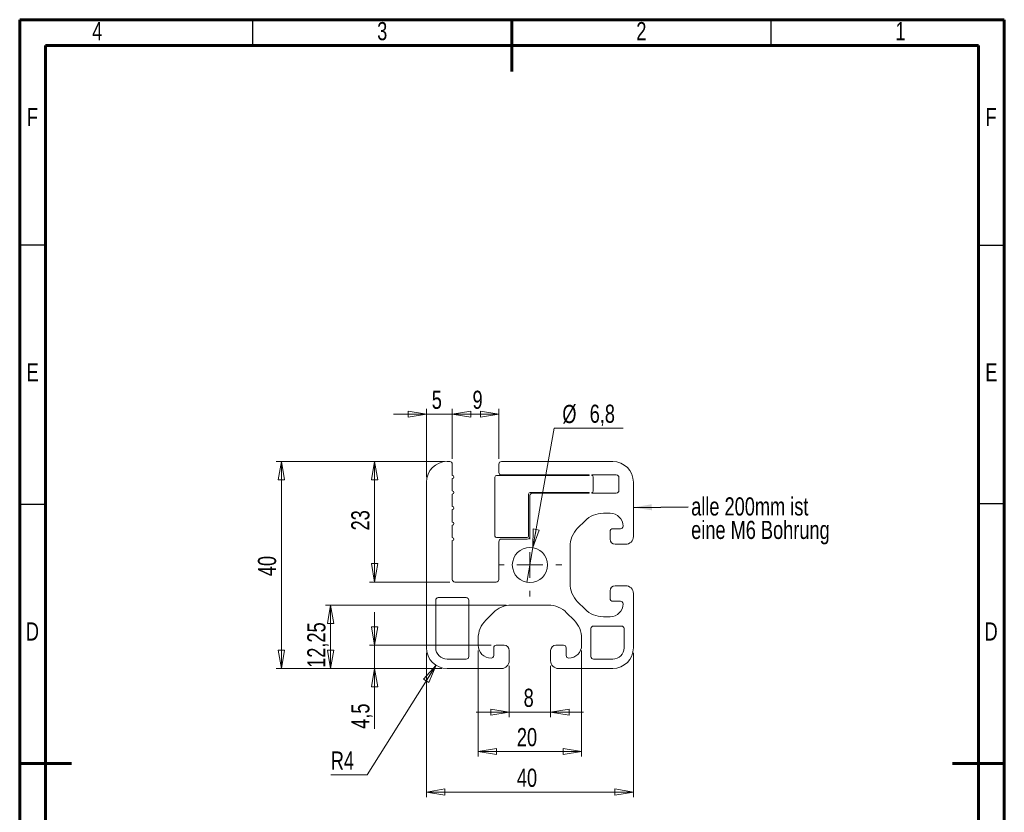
# Model space of a CAD drawing. Header units: millimetres. Extents: x 15 to 206, y 2 to 292.
# Tile 2 of 2: x 15 to 205, y 139 to 292. Entities that reach past the tile are written whole.
import ezdxf

# ---------------------------------------------------------------- set-up
doc = ezdxf.new("R2010")
doc.units = ezdxf.units.MM
doc.layers.add('GRAU', color=8, linetype='Continuous')
doc.styles.add('SLDTEXTSTYLE0', font='TXT', dxfattribs={"width": 0.75})
doc.dimstyles.new('SLDDIMSTYLE0', dxfattribs={"dimtxt": 3.5, "dimasz": 3.556, "dimexe": 0, "dimexo": 0.0625, "dimgap": 0.875, "dimtad": 1, "dimdec": 0, "dimrnd": 1e-09, "dimzin": 12, "dimdsep": 46, "dimtxsty": 'SLDTEXTSTYLE0', "dimblk1": 'CLOSED', "dimblk2": 'CLOSED', "dimsah": 1, "dimcen": 0.09, "dimadec": 0, "dimazin": 3, "dimtfac": 1, "dimtdec": 0, "dimtofl": 0, "dimtmove": 0, "dimatfit": 3, "dimldrblk": 'CLOSED', "dimfxl": 1, "dimfrac": 2, "dimtolj": 1, "dimtzin": 12, "dimarcsym": 0})
doc.dimstyles.new('SLDDIMSTYLE1', dxfattribs={"dimtxt": 3.5, "dimasz": 3.556, "dimexe": 0, "dimexo": 0.0625, "dimgap": 0.875, "dimtad": 1, "dimdec": 1, "dimrnd": 1e-09, "dimzin": 12, "dimdsep": 46, "dimtxsty": 'SLDTEXTSTYLE0', "dimblk1": 'CLOSED', "dimblk2": 'CLOSED', "dimsah": 1, "dimcen": 0.09, "dimadec": 0, "dimazin": 3, "dimtfac": 1, "dimtdec": 1, "dimtmove": 0, "dimatfit": 0, "dimldrblk": 'CLOSED', "dimfxl": 1, "dimfrac": 2, "dimtolj": 1, "dimtzin": 12, "dimarcsym": 0})
doc.dimstyles.new('SLDDIMSTYLE2', dxfattribs={"dimtxt": 3.5, "dimasz": 3.556, "dimexe": 0, "dimexo": 0.0625, "dimgap": 0.875, "dimtad": 1, "dimdec": 1, "dimrnd": 1e-09, "dimzin": 12, "dimdsep": 46, "dimtxsty": 'SLDTEXTSTYLE0', "dimblk1": 'CLOSED', "dimblk2": 'CLOSED', "dimsah": 1, "dimcen": 0.09, "dimadec": 0, "dimazin": 3, "dimtfac": 1, "dimtofl": 0, "dimtmove": 0, "dimatfit": 3, "dimldrblk": 'CLOSED', "dimfxl": 1, "dimfrac": 2, "dimtolj": 1, "dimtzin": 12, "dimarcsym": 0})
doc.dimstyles.new('SLDDIMSTYLE3', dxfattribs={"dimtxt": 3.5, "dimasz": 3.556, "dimexe": 0, "dimexo": 0.0625, "dimgap": 0.875, "dimtad": 1, "dimdec": 0, "dimrnd": 1e-09, "dimzin": 12, "dimdsep": 46, "dimtxsty": 'SLDTEXTSTYLE0', "dimblk1": 'CLOSED', "dimblk2": 'CLOSED', "dimsah": 1, "dimcen": 0.09, "dimadec": 0, "dimazin": 3, "dimtfac": 1, "dimtofl": 0, "dimtmove": 0, "dimatfit": 3, "dimldrblk": 'CLOSED', "dimfxl": 1, "dimfrac": 2, "dimtolj": 1, "dimtzin": 12, "dimarcsym": 0})
doc.dimstyles.new('SLDDIMSTYLE4', dxfattribs={"dimtxt": 3.5, "dimasz": 3.556, "dimexe": 0, "dimexo": 0.0625, "dimgap": 0.875, "dimtad": 1, "dimdec": 1, "dimrnd": 1e-09, "dimzin": 12, "dimdsep": 46, "dimtxsty": 'SLDTEXTSTYLE0', "dimblk1": 'CLOSED', "dimblk2": 'CLOSED', "dimsah": 1, "dimcen": 0.09, "dimadec": 0, "dimazin": 3, "dimtfac": 1, "dimtmove": 0, "dimatfit": 0, "dimldrblk": 'CLOSED', "dimfxl": 1, "dimfrac": 2, "dimtolj": 1, "dimtzin": 12, "dimarcsym": 0})
doc.dimstyles.new('SLDDIMSTYLE5', dxfattribs={"dimtxt": 3.5, "dimasz": 3.556, "dimexe": 0, "dimexo": 0.0625, "dimgap": 0.875, "dimtad": 1, "dimrnd": 1e-09, "dimzin": 12, "dimdsep": 46, "dimtxsty": 'SLDTEXTSTYLE0', "dimblk1": 'CLOSED', "dimblk2": 'CLOSED', "dimsah": 1, "dimcen": 0.09, "dimadec": 0, "dimazin": 3, "dimtfac": 1, "dimtofl": 0, "dimtmove": 0, "dimatfit": 3, "dimldrblk": 'CLOSED', "dimfxl": 1, "dimfrac": 2, "dimtolj": 1, "dimtzin": 12, "dimarcsym": 0})
doc.dimstyles.new('SLDDIMSTYLE6', dxfattribs={"dimtxt": 3.5, "dimasz": 3.556, "dimexe": 0, "dimexo": 0.0625, "dimgap": 0.875, "dimtad": 0, "dimtih": 1, "dimtoh": 1, "dimdec": 1, "dimrnd": 1e-09, "dimzin": 12, "dimdsep": 46, "dimtxsty": 'SLDTEXTSTYLE0', "dimblk1": 'NONE', "dimblk2": 'CLOSED', "dimsah": 1, "dimcen": 0, "dimadec": 0, "dimazin": 3, "dimtfac": 1, "dimtmove": 0, "dimatfit": 3, "dimldrblk": 'NONE', "dimfxl": 1, "dimfrac": 2, "dimtolj": 1, "dimtzin": 12, "dimarcsym": 0})
doc.dimstyles.new('SLDDIMSTYLE7', dxfattribs={"dimtxt": 3.5, "dimasz": 3.556, "dimexe": 0, "dimexo": 0.0625, "dimgap": 0.875, "dimtad": 0, "dimtih": 1, "dimtoh": 1, "dimrnd": 1e-09, "dimzin": 12, "dimdsep": 46, "dimtxsty": 'SLDTEXTSTYLE0', "dimblk1": 'CLOSED', "dimblk2": 'CLOSED', "dimsah": 1, "dimcen": 0, "dimadec": 0, "dimazin": 3, "dimtfac": 1, "dimtofl": 0, "dimtmove": 0, "dimatfit": 3, "dimldrblk": 'CLOSED', "dimfxl": 1, "dimfrac": 2, "dimtolj": 1, "dimtzin": 12, "dimarcsym": 0})
doc.dimstyles.new('SLDDIMSTYLE8', dxfattribs={"dimtxt": 0.18, "dimasz": 3.556, "dimexe": 0, "dimexo": 0.0625, "dimgap": 0, "dimtad": 0, "dimtih": 1, "dimtoh": 1, "dimdec": 0, "dimrnd": 1e-09, "dimzin": 0, "dimdsep": 46, "dimtxsty": 'Standard', "dimsah": 1, "dimcen": 0.09, "dimadec": 0, "dimazin": 0, "dimtfac": 3.556, "dimtdec": 0, "dimtofl": 0, "dimtmove": 0, "dimatfit": 3, "dimfxl": 1, "dimfrac": 2, "dimtolj": 1, "dimtzin": 0, "dimarcsym": 0})

# ---------------------------------------------------------------- blocks, each defined once
blk = doc.blocks.new('_CLOSED')
at = {"color": 0, "linetype": 'ByBlock', "lineweight": -2}
for p, q in [((-1, 0.166667), (0, 0)), ((-1, 0.166667), (-1, -0.166667)), ((0, 0), (-1, -0.166667)), ((0, 0), (-1, 0))]:
    blk.add_line(p, q, dxfattribs=at)
blk = doc.blocks.new('_D')
at = {"color": 7, "linetype": 'Continuous', "lineweight": 0}
for p, q in [((96.98, 206.78), (82.49, 206.78)), ((83.49, 206.78), (83.49, 183.51)), ((97.98, 183.51), (82.49, 183.51))]:
    blk.add_line(p, q, dxfattribs=at)
at = {"color": 7, "linetype": 'Continuous', "lineweight": 0, "xscale": 3.556, "yscale": 3.556}
for p, rotation in [((83.49, 206.78), 90), ((83.49, 183.51), 270)]:
    blk.add_blockref('_CLOSED', p, dxfattribs=dict(at, rotation=rotation))
at = {"color": 7, "linetype": 'Continuous', "lineweight": 0, "insert": (78.98, 193.47), "char_height": 3.5, "attachment_point": 1, "rotation": 90, "style": 'SLDTEXTSTYLE0'}
blk.add_mtext('23', dxfattribs=at)
blk = doc.blocks.new('_D_1')
at = {"color": 7, "linetype": 'Continuous', "lineweight": 0}
for p, q in [((96.98, 206.78), (64.49, 206.78)), ((65.49, 206.78), (65.49, 166.84)), ((96.48, 166.84), (64.49, 166.84))]:
    blk.add_line(p, q, dxfattribs=at)
at = {"color": 7, "linetype": 'Continuous', "lineweight": 0, "xscale": 3.556, "yscale": 3.556}
for p, rotation in [((65.49, 206.78), 90), ((65.49, 166.84), 270)]:
    blk.add_blockref('_CLOSED', p, dxfattribs=dict(at, rotation=rotation))
at = {"color": 7, "linetype": 'Continuous', "lineweight": 0, "insert": (60.98, 184.65), "char_height": 3.5, "attachment_point": 1, "rotation": 90, "style": 'SLDTEXTSTYLE0'}
blk.add_mtext('40', dxfattribs=at)
blk = doc.blocks.new('_D_2')
at = {"color": 7, "linetype": 'Continuous', "lineweight": 0}
for p, q in [((109.46, 167.33), (109.46, 157.43)), ((117.45, 167.33), (117.45, 157.43)), ((109.46, 158.43), (103.11, 158.43)), ((109.46, 158.43), (117.45, 158.43)), ((117.45, 158.43), (123.8, 158.43))]:
    blk.add_line(p, q, dxfattribs=at)
at = {"color": 7, "linetype": 'Continuous', "lineweight": 0, "xscale": 3.556, "yscale": 3.556}
blk.add_blockref('_CLOSED', (109.46, 158.43, 500), dxfattribs=at)
at = {"color": 7, "linetype": 'Continuous', "lineweight": 0, "xscale": 3.556, "yscale": 3.556, "rotation": 180}
blk.add_blockref('_CLOSED', (117.45, 158.43, 500), dxfattribs=at)
at = {"color": 7, "linetype": 'Continuous', "lineweight": 0, "insert": (112.24, 162.94), "char_height": 3.5, "attachment_point": 1, "style": 'SLDTEXTSTYLE0'}
blk.add_mtext('8', dxfattribs=at)
blk = doc.blocks.new('_D_3')
at = {"color": 7, "linetype": 'Continuous', "lineweight": 0}
for p, q in [((103.47, 170.33), (103.47, 149.84)), ((123.44, 170.33), (123.44, 149.84)), ((103.47, 150.84), (123.44, 150.84))]:
    blk.add_line(p, q, dxfattribs=at)
at = {"color": 7, "linetype": 'Continuous', "lineweight": 0, "xscale": 3.556, "yscale": 3.556, "rotation": 180}
blk.add_blockref('_CLOSED', (103.47, 150.84, 500), dxfattribs=at)
at = {"color": 7, "linetype": 'Continuous', "lineweight": 0, "xscale": 3.556, "yscale": 3.556}
blk.add_blockref('_CLOSED', (123.44, 150.84, 500), dxfattribs=at)
at = {"color": 7, "linetype": 'Continuous', "lineweight": 0, "insert": (110.94, 155.35), "char_height": 3.5, "attachment_point": 1, "style": 'SLDTEXTSTYLE0'}
blk.add_mtext('20', dxfattribs=at)
blk = doc.blocks.new('_D_4')
at = {"color": 7, "linetype": 'Continuous', "lineweight": 0}
for p, q in [((93.49, 169.83), (93.49, 142)), ((133.43, 169.83), (133.43, 142)), ((93.49, 143), (133.43, 143))]:
    blk.add_line(p, q, dxfattribs=at)
at = {"color": 7, "linetype": 'Continuous', "lineweight": 0, "xscale": 3.556, "yscale": 3.556, "rotation": 180}
blk.add_blockref('_CLOSED', (93.49, 143, 500), dxfattribs=at)
at = {"color": 7, "linetype": 'Continuous', "lineweight": 0, "xscale": 3.556, "yscale": 3.556}
blk.add_blockref('_CLOSED', (133.43, 143, 500), dxfattribs=at)
at = {"color": 7, "linetype": 'Continuous', "lineweight": 0, "insert": (110.94, 147.51), "char_height": 3.5, "attachment_point": 1, "style": 'SLDTEXTSTYLE0'}
blk.add_mtext('40', dxfattribs=at)
blk = doc.blocks.new('_D_5')
at = {"color": 7, "linetype": 'Continuous', "lineweight": 0}
for p, q in [((83.49, 171.33), (83.49, 177.68)), ((105.97, 171.33), (82.49, 171.33)), ((83.49, 166.84), (83.49, 171.33)), ((96.48, 166.84), (82.49, 166.84)), ((83.49, 166.84), (83.49, 155.2))]:
    blk.add_line(p, q, dxfattribs=at)
at = {"color": 7, "linetype": 'Continuous', "lineweight": 0, "xscale": 3.556, "yscale": 3.556}
for p, rotation in [((83.49, 171.33, 500), 270), ((83.49, 166.84, 500), 90)]:
    blk.add_blockref('_CLOSED', p, dxfattribs=dict(at, rotation=rotation))
at = {"color": 7, "linetype": 'Continuous', "lineweight": 0, "insert": (78.98, 155.2), "char_height": 3.5, "attachment_point": 1, "rotation": 90, "style": 'SLDTEXTSTYLE0'}
blk.add_mtext('4,5', dxfattribs=at)
blk = doc.blocks.new('_D_6')
at = {"color": 7, "linetype": 'Continuous', "lineweight": 0}
for p, q in [((108.9, 179.07), (74, 179.07)), ((75, 166.84), (75, 179.07)), ((96.48, 166.84), (74, 166.84))]:
    blk.add_line(p, q, dxfattribs=at)
at = {"color": 7, "linetype": 'Continuous', "lineweight": 0, "xscale": 3.556, "yscale": 3.556}
for p, rotation in [((75, 179.07, 500), 90), ((75, 166.84, 500), 270)]:
    blk.add_blockref('_CLOSED', p, dxfattribs=dict(at, rotation=rotation))
at = {"color": 7, "linetype": 'Continuous', "lineweight": 0, "insert": (70.49, 166.96), "char_height": 3.5, "attachment_point": 1, "rotation": 90, "style": 'SLDTEXTSTYLE0'}
blk.add_mtext('12,25', dxfattribs=at)
blk = doc.blocks.new('_D_7')
at = {"color": 7, "linetype": 'Continuous', "lineweight": 0}
for p, q in [((98.48, 207.28), (98.48, 216.92)), ((107.47, 207.28), (107.47, 216.92)), ((107.47, 215.92), (98.48, 215.92))]:
    blk.add_line(p, q, dxfattribs=at)
at = {"color": 7, "linetype": 'Continuous', "lineweight": 0, "xscale": 3.556, "yscale": 3.556, "rotation": 180}
blk.add_blockref('_CLOSED', (98.48, 215.92, 500), dxfattribs=at)
at = {"color": 7, "linetype": 'Continuous', "lineweight": 0, "xscale": 3.556, "yscale": 3.556}
blk.add_blockref('_CLOSED', (107.47, 215.92, 500), dxfattribs=at)
at = {"color": 7, "linetype": 'Continuous', "lineweight": 0, "insert": (102.38, 220.43), "char_height": 3.5, "attachment_point": 1, "style": 'SLDTEXTSTYLE0'}
blk.add_mtext('9', dxfattribs=at)
blk = doc.blocks.new('_D_8')
at = {"color": 7, "linetype": 'Continuous', "lineweight": 0}
for p, q in [((93.49, 203.78), (93.49, 216.92)), ((98.48, 207.28), (98.48, 216.92)), ((93.49, 215.92), (87.14, 215.92)), ((93.49, 215.92), (98.48, 215.92)), ((98.48, 215.92), (104.83, 215.92))]:
    blk.add_line(p, q, dxfattribs=at)
at = {"color": 7, "linetype": 'Continuous', "lineweight": 0, "xscale": 3.556, "yscale": 3.556}
blk.add_blockref('_CLOSED', (93.49, 215.92, 500), dxfattribs=at)
at = {"color": 7, "linetype": 'Continuous', "lineweight": 0, "xscale": 3.556, "yscale": 3.556, "rotation": 180}
blk.add_blockref('_CLOSED', (98.48, 215.92, 500), dxfattribs=at)
at = {"color": 7, "linetype": 'Continuous', "lineweight": 0, "insert": (94.51, 220.43), "char_height": 3.5, "attachment_point": 1, "style": 'SLDTEXTSTYLE0'}
blk.add_mtext('5', dxfattribs=at)
blk = doc.blocks.new('_D_9')
at = {"color": 7, "linetype": 'Continuous', "lineweight": 0}
for p, q in [((114.05, 190.15), (118.13, 213.18)), ((118.13, 213.18), (131.46, 213.18)), ((112.86, 183.46), (114.05, 190.15))]:
    blk.add_line(p, q, dxfattribs=at)
at = {"color": 7, "linetype": 'Continuous', "lineweight": 0, "xscale": 3.556, "yscale": 3.556, "rotation": 259.9564084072}
blk.add_blockref('_CLOSED', (114.05, 190.15, 500), dxfattribs=at)
at = {"color": 7, "linetype": 'Continuous', "lineweight": 0, "char_height": 3.5, "attachment_point": 1, "style": 'SLDTEXTSTYLE0'}
for s, insert in [('%%c', (119.71, 217.69)), ('6,8', (124.99, 217.74))]:
    blk.add_mtext(s, dxfattribs=dict(at, insert=insert))
blk = doc.blocks.new('_NONE')
blk = doc.blocks.new('_D_10')
at = {"color": 7, "linetype": 'Continuous', "lineweight": 0}
for p, q in [((95.35, 167.45), (82.03, 146.32)), ((82.03, 146.32), (75.03, 146.32))]:
    blk.add_line(p, q, dxfattribs=at)
at = {"color": 7, "linetype": 'Continuous', "lineweight": 0, "xscale": 3.556, "yscale": 3.556, "rotation": 57.7851113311}
blk.add_blockref('_CLOSED', (95.35, 167.45, 500), dxfattribs=at)
at = {"color": 7, "linetype": 'Continuous', "lineweight": 0, "insert": (75.03, 150.83), "char_height": 3.5, "attachment_point": 1, "style": 'SLDTEXTSTYLE0'}
blk.add_mtext('R4', dxfattribs=at)
blk = doc.blocks.new('SW_NOTE_3')
at = {"layer": 'GRAU', "color": 0, "char_height": 3.5, "attachment_point": 1, "style": 'SLDTEXTSTYLE0'}
for s, insert in [('alle 200mm ist', (0.57, 1.84)), ('eine M6 Bohrung', (0.57, -2.69))]:
    blk.add_mtext(s, dxfattribs=dict(at, insert=insert))
blk = doc.blocks.new('SW_CENTERMARKSYMBOL_0')
at = {"color": 0, "linetype": 'Continuous', "lineweight": 0}
for p, q in [((0, 5), (0, 6.27)), ((0, 0), (0, 2.5)), ((-5, 0), (-5.95, 0)), ((0, 0), (-2.5, 0)), ((0, 0), (0, -2.5)), ((0, 0), (2.5, 0)), ((5, 0), (6.19, 0)), ((0, -5), (0, -6.06))]:
    blk.add_line(p, q, dxfattribs=at)

msp = doc.modelspace()

# ---------------------------------------------------------------- linework, layer by layer
at = {"color": 7, "linetype": 'Continuous', "lineweight": 60}
for p, q in [((205, 292), (15, 292)), ((15, 292), (15, 5)), ((110, 282), (110, 292)), ((205, 5), (205, 292)), ((20, 287), (200, 287)), ((20, 10), (20, 287)), ((200, 287), (200, 10)), ((15, 148.5), (25, 148.5)), ((195, 148.5), (205, 148.5))]:
    msp.add_line(p, q, dxfattribs=at)
at = {"color": 7, "linetype": 'Continuous', "lineweight": 30}
for p, q in [((60, 287), (60, 292)), ((160, 287), (160, 292)), ((20, 248.5), (15, 248.5)), ((200, 248.5), (205, 248.5)), ((20, 198.5), (15, 198.5)), ((200, 198.651), (205, 198.651))]:
    msp.add_line(p, q, dxfattribs=at)
at = {"color": 7, "linetype": 'Continuous', "lineweight": 15}
for p, q in [((97.481, 206.776), (97.98, 206.776)), ((98.479, 206.276), (98.479, 204.08)), ((107.466, 204.679), (107.466, 206.276)), ((107.965, 206.776), (129.433, 206.776)), ((98.479, 203.481), (98.479, 201.084)), ((106.717, 192.397), (106.717, 203.78)), ((107.017, 204.08), (124.917, 204.08)), ((124.917, 204.18), (107.965, 204.18)), ((124.917, 204.08), (124.917, 204.18)), ((125.389, 204.18), (130.132, 204.18)), ((125.389, 204.08), (125.389, 204.18)), ((125.689, 201.084), (125.689, 203.78)), ((130.631, 203.68), (130.631, 201.184)), ((93.487, 170.83), (93.487, 202.782)), ((133.427, 202.782), (133.427, 192.297)), ((98.479, 200.485), (98.479, 198.089)), ((113.208, 200.485), (113.208, 192.397)), ((113.457, 192.297), (113.457, 200.186)), ((124.917, 200.785), (113.507, 200.785)), ((113.956, 200.685), (124.917, 200.685)), ((124.917, 200.685), (124.917, 200.785)), ((125.389, 200.685), (125.389, 200.785)), ((130.132, 200.685), (125.389, 200.685)), ((98.479, 197.49), (98.479, 195.093)), ((128.934, 196.791), (127.628, 196.791)), ((98.479, 194.494), (98.479, 192.098)), ((124.098, 195.328), (122.657, 193.888)), ((112.908, 192.098), (107.017, 192.098)), ((128.934, 191.798), (128.934, 193.296)), ((129.433, 193.795), (130.931, 193.795)), ((98.479, 191.499), (98.479, 184.01)), ((107.466, 184.01), (107.466, 191.299)), ((107.965, 191.798), (112.958, 191.798)), ((121.195, 190.358), (121.195, 183.253)), ((131.929, 190.8), (129.932, 190.8)), ((98.979, 183.511), (106.967, 183.511)), ((129.932, 182.812), (131.929, 182.812)), ((95.783, 180.515), (101.175, 180.515)), ((128.934, 180.315), (128.934, 181.813)), ((133.427, 181.314), (133.427, 170.83)), ((95.284, 170.83), (95.284, 180.016)), ((101.675, 180.016), (101.675, 169.132)), ((117.009, 179.067), (109.905, 179.067)), ((122.657, 179.723), (124.098, 178.283)), ((130.931, 179.816), (129.433, 179.816)), ((106.374, 177.605), (104.934, 176.165)), ((121.98, 176.165), (120.539, 177.605)), ((127.628, 176.821), (128.934, 176.821)), ((125.738, 175.023), (131.13, 175.023)), ((125.239, 169.132), (125.239, 174.524)), ((131.63, 174.524), (131.63, 170.83)), ((103.472, 172.635), (103.472, 171.329)), ((106.967, 171.329), (108.464, 171.329)), ((118.449, 171.329), (119.947, 171.329)), ((123.442, 171.329), (123.442, 172.635)), ((106.467, 169.332), (106.467, 170.83)), ((109.463, 170.33), (109.463, 168.333)), ((117.451, 168.333), (117.451, 170.33)), ((120.446, 170.83), (120.446, 169.332)), ((101.175, 168.633), (97.481, 168.633)), ((129.433, 168.633), (125.738, 168.633)), ((107.965, 166.836), (97.481, 166.836)), ((129.433, 166.836), (118.949, 166.836))]:
    msp.add_line(p, q, dxfattribs=at)
msp.add_circle((113.457, 186.806), 3.395, dxfattribs=at)
for centre, radius, start, end in [((97.481, 202.782), 3.994, 90, 180), ((97.98, 206.276), 0.499, 0, 90), ((107.965, 206.276), 0.499, 90, 180), ((129.433, 202.782), 3.994, 0, 90), ((98.479, 203.78), 0.3, 270, 90), ((107.017, 203.78), 0.3, 90, 180), ((107.965, 204.679), 0.499, 180, 270), ((125.389, 203.78), 0.3, 0, 90), ((130.132, 203.68), 0.499, 0, 90), ((98.479, 200.785), 0.3, 270, 90), ((113.507, 200.485), 0.3, 90, 180), ((113.956, 200.186), 0.499, 90, 180), ((125.389, 201.084), 0.3, 270, 0), ((130.132, 201.184), 0.499, 270, 0), ((98.479, 197.789), 0.3, 270, 90), ((127.628, 191.798), 4.993, 90, 135), ((128.934, 194.294), 2.496, 0, 90), ((98.479, 194.794), 0.3, 270, 90), ((126.188, 190.358), 4.993, 135, 180), ((130.931, 194.294), 0.499, 270, 0), ((98.479, 191.798), 0.3, 270, 90), ((107.017, 192.397), 0.3, 180, 270), ((112.908, 192.397), 0.3, 270, 0), ((112.958, 192.297), 0.499, 270, 0), ((129.433, 193.296), 0.499, 90, 180), ((131.929, 192.297), 1.498, 270, 0), ((107.965, 191.299), 0.499, 90, 180), ((129.932, 191.798), 0.999, 180, 270), ((98.979, 184.01), 0.499, 180, 270), ((106.967, 184.01), 0.499, 270, 0), ((126.188, 183.253), 4.993, 180, 225), ((129.932, 181.813), 0.999, 90, 180), ((131.929, 181.314), 1.498, 0, 90), ((95.783, 180.016), 0.499, 90, 180), ((101.175, 180.016), 0.499, 0, 90), ((109.905, 174.075), 4.993, 90, 135), ((117.009, 174.075), 4.993, 45, 90), ((129.433, 180.315), 0.499, 180, 270), ((128.934, 179.317), 2.496, 270, 0), ((130.931, 179.317), 0.499, 0, 90), ((127.628, 181.813), 4.993, 225, 270), ((108.464, 172.635), 4.993, 135, 180), ((118.449, 172.635), 4.993, 0, 45), ((125.738, 174.524), 0.499, 90, 180), ((131.13, 174.524), 0.499, 0, 90), ((105.968, 171.329), 2.496, 180, 270), ((106.967, 170.83), 0.499, 90, 180), ((108.464, 170.33), 0.999, 0, 90), ((118.449, 170.33), 0.999, 90, 180), ((119.947, 170.83), 0.499, 0, 90), ((120.946, 171.329), 2.496, 270, 0), ((97.481, 170.83), 3.994, 180, 270), ((97.481, 170.83), 2.197, 180, 270), ((101.175, 169.132), 0.499, 270, 0), ((105.968, 169.332), 0.499, 270, 0), ((120.946, 169.332), 0.499, 180, 270), ((125.738, 169.132), 0.499, 180, 270), ((129.433, 170.83), 3.994, 270, 0), ((129.433, 170.83), 2.197, 270, 0), ((107.965, 168.333), 1.498, 270, 0), ((118.949, 168.333), 1.498, 180, 270)]:
    msp.add_arc(centre, radius, start, end, dxfattribs=at)

# ---------------------------------------------------------------- block references
at = {"color": 7, "linetype": 'Continuous', "lineweight": 0}
msp.add_blockref('SW_CENTERMARKSYMBOL_0', (113.457, 186.806), dxfattribs=at)
at = {"layer": 'GRAU'}
msp.add_blockref('SW_NOTE_3', (144.004, 198.014), dxfattribs=at)

# ---------------------------------------------------------------- texts
at = {"color": 7, "linetype": 'Continuous', "lineweight": 0, "char_height": 3.5, "attachment_point": 2, "style": 'SLDTEXTSTYLE0'}
for s, insert in [('4', (29.965, 291.541)), ('3', (84.965, 291.541)), ('2', (134.965, 291.541)), ('1', (184.965, 291.541)), ('F', (17.464, 274.982)), ('F', (202.464, 274.982)), ('E', (17.506, 225.732)), ('E', (202.506, 225.732)), ('D', (17.46, 175.732)), ('D', (202.46, 175.732))]:
    msp.add_mtext(s, dxfattribs=dict(at, insert=insert))

# ---------------------------------------------------------------- dimensions: what is measured, and where the dimension line sits
at = {"color": 7, "linetype": 'Continuous', "lineweight": 0}
for base, p1, p2, dimstyle, picture, middle in [((98.479, 215.917), (93.487, 202.782), (98.479, 206.276), 'SLDDIMSTYLE4', '_D_8', (95.799, 215.917)), ((98.479, 215.917), (107.466, 206.276), (98.479, 206.276), 'SLDDIMSTYLE2', '_D_7', (103.67, 215.917)), ((123.442, 150.836), (103.472, 171.329), (123.442, 171.329), 'SLDDIMSTYLE2', '_D_3', (113.529, 150.836)), ((133.427, 142.995), (93.487, 170.83), (133.427, 170.83), 'SLDDIMSTYLE3', '_D_4', (113.529, 142.995)), ((117.451, 158.431), (109.463, 168.333), (117.451, 168.333), 'SLDDIMSTYLE1', '_D_2', (113.529, 158.431))]:
    dim = msp.add_linear_dim(base=base, p1=p1, p2=p2, dimstyle=dimstyle, dxfattribs=at)
    dim.commit()
    dim.dimension.update_dxf_attribs({"geometry": picture, "text_midpoint": middle, "dimtype": 160})
dim = msp.add_diameter_dim_2p(p1=(112.865, 183.463), p2=(114.049, 190.149), dimstyle='SLDDIMSTYLE6', dxfattribs=at)
dim.commit()
dim.dimension.update_dxf_attribs({"geometry": '_D_9', "text_midpoint": (125.587, 215.981), "dimtype": 163})
for base, p1, p2, dimstyle, picture, middle in [((65.487, 166.836), (97.98, 206.776), (97.481, 166.836), 'SLDDIMSTYLE0', '_D_1', (65.487, 187.237)), ((83.487, 183.511), (97.98, 206.776), (98.979, 183.511), 'SLDDIMSTYLE0', '_D', (83.487, 196.055)), ((75.004, 179.067), (97.481, 166.836), (109.905, 179.067), 'SLDDIMSTYLE5', '_D_6', (75.004, 172.781)), ((83.487, 171.329), (97.481, 166.836), (106.967, 171.329), 'SLDDIMSTYLE4', '_D_5', (83.487, 158.431))]:
    dim = msp.add_linear_dim(base=base, p1=p1, p2=p2, angle=90, dimstyle=dimstyle, dxfattribs=at)
    dim.commit()
    dim.dimension.update_dxf_attribs({"geometry": picture, "text_midpoint": middle, "dimtype": 160})
dim = msp.add_radius_dim(center=(97.481, 170.83), mpoint=(95.352, 167.45), text='R4', dimstyle='SLDDIMSTYLE7', dxfattribs=at)
dim.commit()
dim.dimension.update_dxf_attribs({"geometry": '_D_10', "text_midpoint": (77.737, 149.093), "dimtype": 164})

# ---------------------------------------------------------------- leaders
at = {"layer": 'GRAU'}
msp.add_leader([(133.427, 197.902), (144.004, 198.014)], dimstyle='SLDDIMSTYLE8', dxfattribs=at)

doc.saveas('drawing.dxf')
